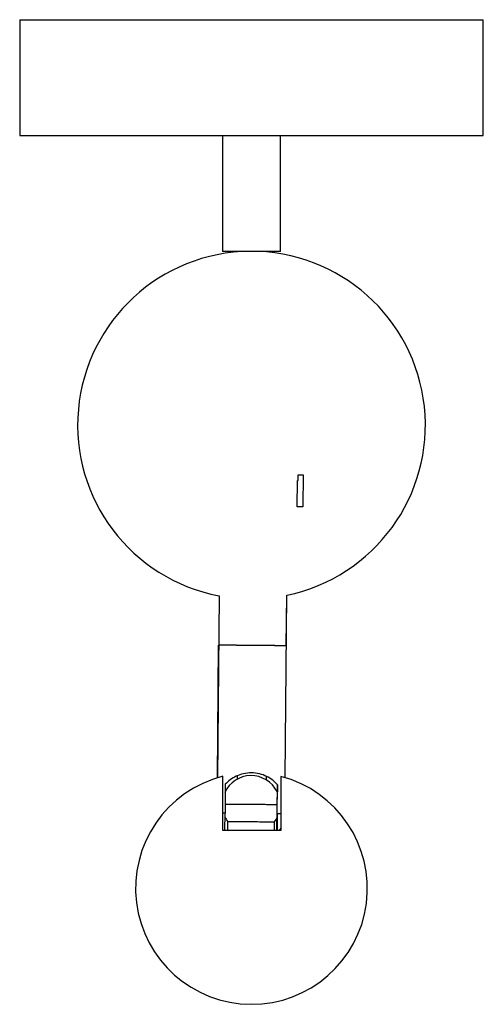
# Paper-space layout '_Izquierda' of a CAD drawing. Header units: millimetres. Extents: x -40 to 40, y -92 to 78.
import ezdxf

# ---------------------------------------------------------------- set-up
doc = ezdxf.new("R2010")
doc.units = ezdxf.units.MM

psp = doc.layouts.new('_Izquierda')

# ---------------------------------------------------------------- linework, layer by layer
at = {"color": 7, "linetype": 'Continuous', "lineweight": 25}
for p, q in [((-40, 77.66), (-40, 57.66)), ((-40, 77.66), (40, 77.66)), ((40, 57.66), (40, 77.66)), ((-40, 57.66), (40, 57.66)), ((-5, 57.66), (-5, 37.66)), ((5, 37.66), (5, 57.66)), ((5, 37.66), (-5, 37.66)), ((8.04, -1.93), (8.05, -0.93)), ((8.05, -0.93), (8.91, -0.93)), ((8.91, -0.93), (8.87, -6.43)), ((7.89, -6.43), (7.93, -1.93)), ((7.93, -1.93), (8.04, -1.93)), ((8.87, -6.43), (7.89, -6.43)), ((-5.6, -21.82), (-5.87, -53.22)), ((5.83, -53.21), (6.1, -21.72)), ((6.01, -30.44), (6.09, -21.71)), ((-5.87, -53.25), (-5.67, -30.34)), ((6.01, -30.44), (6.01, -30.44)), ((6.03, -30.44), (6.01, -30.44)), ((-4.93, -62.34), (-4.93, -52.96)), ((-4.52, -54.35), (-4.56, -59.35)), ((-2.43, -53.45), (-2.43, -52.9)), ((2.57, -53.6), (2.57, -53.01)), ((5.07, -53), (5.07, -62.34)), ((4.44, -59.43), (4.48, -54.43)), ((4.45, -55.51), (4.44, -55.81)), ((4.46, -55.59), (4.45, -55.82)), ((4.46, -55.58), (4.47, -54.43)), ((4.46, -54.43), (4.47, -54.43)), ((4.47, -54.43), (4.46, -55.59)), ((4.47, -54.43), (4.48, -54.43)), ((-4.56, -59.35), (-4.93, -59.35)), ((-4.1, -62.34), (-4.09, -60.82)), ((3.91, -60.89), (3.9, -62.34)), ((5.07, -62.34), (-4.93, -62.34)), ((5.07, -61.91), (4.76, -62.34))]:
    psp.add_line(p, q, dxfattribs=at)
at = {"color": 7, "linetype": 'Continuous', "lineweight": 25, "flags": 128}
psp.add_lwpolyline([(5.99, -30.44), (5.98, -30.44), (5.8, -30.44), (5.45, -30.44), (4.87, -30.43), (4.04, -30.42), (2.95, -30.41), (1.64, -30.4), (0.2, -30.39), (-1.24, -30.38), (-2.56, -30.37), (-3.65, -30.36), (-4.49, -30.35), (-5.07, -30.35), (-5.43, -30.34), (-5.62, -30.34), (-5.67, -30.34), (-5.67, -30.34)], dxfattribs=at)
at = {"color": 7, "linetype": 'Continuous', "lineweight": 25}
for centre, radius, start, end in [((0, 7.66), 30, 281.7397, 259.2468), ((0, -72.34), 20, 104.2716, 75.3163), ((-0.06, -57.86), 5, 26.5087, 155.0995), ((-0.06, -57.86), 5, 204.8219, 216.4057), ((-0.06, -57.86), 5, 322.66, 335.4699)]:
    psp.add_arc(centre, radius, start, end, dxfattribs=at)
for points, knots in [([(6.01, -30.44), (5.99, -30.44), (5.93, -30.44), (5.68, -30.44), (5.26, -30.44), (4.61, -30.43), (3.72, -30.42), (2.57, -30.41), (1.23, -30.4), (-0.22, -30.39), (-1.65, -30.37), (-2.92, -30.36), (-3.97, -30.35), (-4.74, -30.35), (-5.26, -30.34), (-5.55, -30.34), (-5.67, -30.34), (-5.66, -30.34), (-5.66, -30.34)], [0, 0, 0, 0, 0.043359, 0.092415, 0.14769, 0.20949, 0.277727, 0.351741, 0.430177, 0.511027, 0.591877, 0.670313, 0.744327, 0.812564, 0.874363, 0.929639, 0.978694, 1, 1, 1, 1]), ([(4.48, -54.43), (4.22, -54.16), (3.7, -53.63), (2.65, -52.97), (1.4, -52.51), (0, -52.33), (-1.4, -52.49), (-2.66, -52.93), (-3.72, -53.57), (-4.25, -54.09), (-4.52, -54.35)], [0, 0, 0, 0, 0.125353, 0.25041, 0.375732, 0.500705, 0.625001, 0.750001, 0.875166, 1, 1, 1, 1]), ([(4.42, -60.4), (4.42, -60.38), (4.42, -60.35), (4.42, -60.08), (4.43, -59.54), (4.44, -58.85), (4.45, -58.2), (4.45, -57.68), (4.45, -57.17), (4.46, -56.58), (4.46, -55.97), (4.46, -55.71), (4.46, -55.58)], [0, 0, 0, 0, 0.084449, 0.187635, 0.310882, 0.451614, 0.526603, 0.602541, 0.677807, 0.750863, 0.885018, 1, 1, 1, 1]), ([(-4.59, -62.34), (-4.59, -62.19), (-4.59, -61.94), (-4.58, -61.33), (-4.57, -60.73), (-4.57, -60.06), (-4.56, -59.59), (-4.56, -59.35)], [0, 0, 0, 0, 0.266736, 0.447005, 0.633469, 0.815395, 1, 1, 1, 1]), ([(-0.04, -57.85), (-0.26, -57.85), (-0.74, -57.85), (-1.48, -57.84), (-2.28, -57.84), (-3.1, -57.83), (-3.85, -57.82), (-4.36, -57.82), (-4.52, -57.82), (-4.55, -57.82)], [0, 0, 0, 0, 0.118262, 0.252061, 0.402824, 0.571383, 0.757499, 0.959371, 1, 1, 1, 1]), ([(4.45, -57.9), (4.42, -57.89), (4.26, -57.89), (3.75, -57.89), (3, -57.88), (2.19, -57.87), (1.39, -57.87), (0.65, -57.86), (0.18, -57.86), (-0.04, -57.85)], [0, 0, 0, 0, 0.0439486, 0.2451216, 0.430594, 0.5985694, 0.7488111, 0.8821468, 1, 1, 1, 1]), ([(4.44, -59.43), (4.44, -59.67), (4.43, -60.14), (4.43, -60.81), (4.42, -61.41), (4.41, -61.99), (4.41, -62.22), (4.41, -62.34)], [0, 0, 0, 0, 0.192663, 0.382539, 0.576899, 0.764826, 1, 1, 1, 1]), ([(5.07, -59.43), (5.05, -59.43), (4.9, -59.43), (4.65, -59.43), (4.44, -59.43)], [0, 0, 0, 0, 0.119147, 1, 1, 1, 1]), ([(3.91, -60.89), (3.86, -60.89), (3.78, -60.89), (3.29, -60.88), (2.77, -60.88), (2.13, -60.87), (1.2, -60.87), (-0.07, -60.85), (-1.35, -60.84), (-2.28, -60.84), (-2.93, -60.83), (-3.44, -60.83), (-3.95, -60.82), (-4.03, -60.82), (-4.09, -60.82)], [0, 0, 0, 0, 0.119728, 0.18418, 0.25, 0.31582, 0.380272, 0.5, 0.619728, 0.68418, 0.75, 0.81582, 0.880272, 1, 1, 1, 1]), ([(4.39, -62.34), (4.39, -62.22), (4.39, -61.99), (4.4, -61.41), (4.4, -60.81), (4.4, -60.3), (4.41, -59.99), (4.41, -59.92)], [0, 0, 0, 0, 0.2709918, 0.488009, 0.7124846, 0.931497, 1, 1, 1, 1]), ([(4.42, -59.9), (4.42, -60.04), (4.41, -60.33), (4.42, -60.37), (4.42, -60.4)], [0, 0, 0, 0, 0.483172, 1, 1, 1, 1])]:
    psp.add_open_spline(points, degree=3, knots=knots, dxfattribs=at)

doc.saveas('drawing.dxf')
